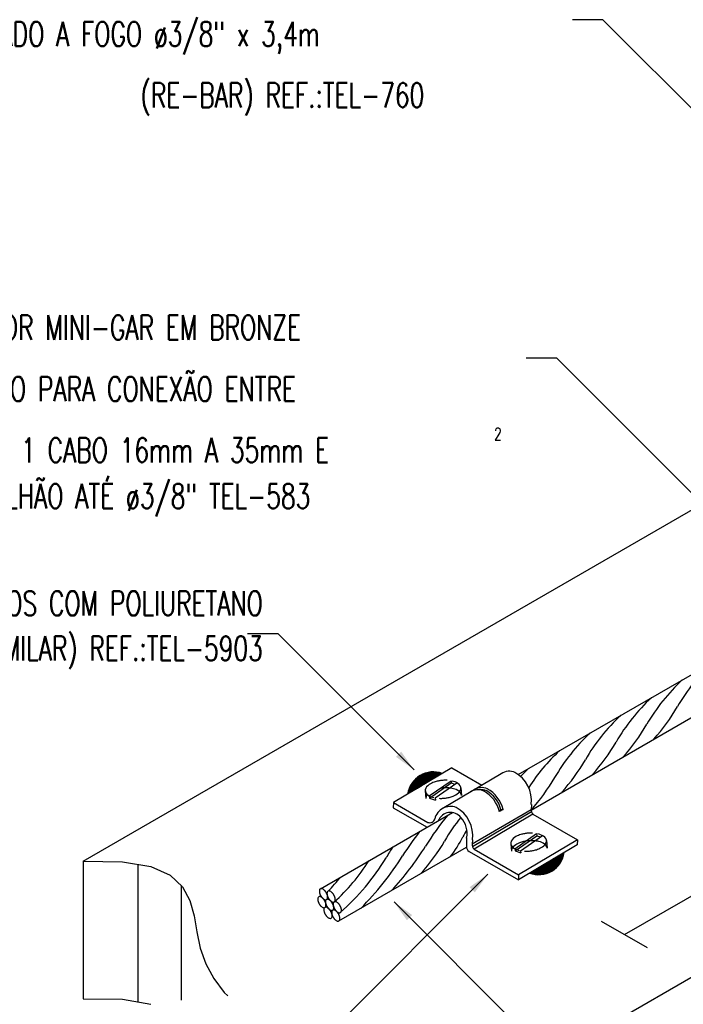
# Model space of a CAD drawing. Header units: millimetres. Extents: x 4477830 to 4478275, y -30323838 to -30323445.
# Tile 104 of 124: x 4478205.01 to 4478210.43, y -30323602.47 to -30323594.43. Entities that reach past the tile are written whole.
import ezdxf

# ---------------------------------------------------------------- set-up
doc = ezdxf.new("R2010")
doc.units = ezdxf.units.MM
doc.linetypes.add('NULL', pattern=[0])
for name, color, linetype, lineweight in [('C01', 1, 'Continuous', 30), ('C02', 2, 'Continuous', 30), ('C03', 3, 'Continuous', 30)]:
    doc.layers.add(name, color=color, linetype=linetype, lineweight=lineweight)
doc.styles.add('ROMANS', font='romans.shx', dxfattribs={"width": 0.7})

msp = doc.modelspace()

# ---------------------------------------------------------------- hatches: boundary and pattern name
at = {"layer": 'C02', "linetype": 'Continuous', "true_color": 0x000000}
for points in [[(4478208.1289, -30323600.4065), (4478208.0862, -30323600.4487), (4478208.2341, -30323600.5558), (4478208.1289, -30323600.4065), (4478208.1289, -30323600.4065)], [(4478208.6875, -30323601.5128), (4478208.7297, -30323601.5555), (4478208.8368, -30323601.4076), (4478208.6875, -30323601.5128), (4478208.6875, -30323601.5128)], [(4478208.1755, -30323601.7829), (4478208.2183, -30323601.7407), (4478208.0703, -30323601.6336), (4478208.1755, -30323601.7829), (4478208.1755, -30323601.7829)]]:
    msp.add_hatch(color=18, dxfattribs=at).paths.add_polyline_path(points)

# ---------------------------------------------------------------- linework, layer by layer
at = {"layer": 'C01'}
for p, q in [((4478209.1887, -30323600.8815), (4478208.7089, -30323601.1629)), ((4478209.1924, -30323600.8989), (4478208.7124, -30323601.1845)), ((4478208.931, -30323600.8966), (4478208.9424, -30323600.878)), ((4478208.9424, -30323600.878), (4478208.9602, -30323600.8793)), ((4478209.2049, -30323600.9168), (4478208.7251, -30323601.2025)), ((4478205.9789, -30323601.3274), (4478205.9789, -30323602.4492)), ((4478206.3335, -30323601.4996), (4478206.3335, -30323602.4366))]:
    msp.add_line(p, q, dxfattribs=at)
for centre, radius, start, end in [((4478211.7466, -30323600.8296), 1.5752, 132.961, 149.863), ((4478211.496, -30323600.9742), 1.5752, 132.961, 149.863), ((4478211.2454, -30323601.119), 1.5752, 132.961, 149.863), ((4478209.0537, -30323599.2743), 1.5346, 317.84, 330.127), ((4478210.9947, -30323601.2636), 1.5752, 132.961, 149.863), ((4478210.7441, -30323601.4084), 1.5752, 132.961, 149.863), ((4478208.8031, -30323599.419), 1.5346, 317.84, 330.127), ((4478208.5525, -30323599.5638), 1.5346, 317.84, 330.127), ((4478210.4935, -30323601.553), 1.5752, 132.961, 147.171), ((4478208.3019, -30323599.7085), 1.5346, 317.84, 330.127), ((4478210.2429, -30323601.6978), 1.5752, 132.961, 136.296), ((4478208.0513, -30323599.8532), 1.5346, 317.84, 330.127), ((4478208.7861, -30323600.8169), 0.0994, 66.0151, 98.9413), ((4478208.7024, -30323600.9416), 0.2484, 14.8503, 60.9572), ((4478210.3269, -30323602.4218), 2.3548, 140.607, 148.094), ((4478209.8456, -30323601.9272), 1.5752, 141.346, 149.863), ((4478210.5801, -30323602.8221), 2.8988, 142.543, 147.304), ((4478209.4333, -30323601.5095), 0.8982, 148.847, 153.076), ((4478207.1526, -30323600.372), 1.5346, 317.84, 330.127), ((4478207.8632, -30323600.7224), 0.8583, 320.859, 333.696), ((4478209.5472, -30323602.1866), 1.7921, 146.012, 149.342), ((4478206.3459, -30323599.9471), 2.3327, 316.888, 328.172), ((4478206.6138, -30323600.5351), 1.4641, 311.404, 328.596), ((4478206.4299, -30323600.3305), 1.8359, 310.883, 329.117), ((4478206.1537, -30323600.0247), 2.3376, 314.71, 328.21), ((4478205.6453, -30323599.7725), 2.5903, 316.771, 320.189)]:
    msp.add_arc(centre, radius, start, end, dxfattribs=at)
at = {"layer": 'C02', "color": 5}
for p, q in [((4478209.7765, -30323594.431), (4478209.5265, -30323594.431)), ((4478211.312, -30323595.9664), (4478209.7765, -30323594.431)), ((4478209.3994, -30323597.1952), (4478209.1494, -30323597.1952)), ((4478209.3994, -30323597.1952), (4478211.078, -30323598.8739)), ((4478205.5337, -30323601.3017), (4478211.369, -30323597.9327)), ((4478208.4285, -30323603.4418), (4478217.5314, -30323598.1861)), ((4478209.9528, -30323601.9004), (4478215.611, -30323598.6336)), ((4478209.0848, -30323600.5938), (4478211.7964, -30323599.0282)), ((4478207.1241, -30323599.4458), (4478206.8741, -30323599.4458)), ((4478208.2341, -30323600.5558), (4478207.1241, -30323599.4458)), ((4478209.1887, -30323600.8832), (4478211.6051, -30323599.488)), ((4478208.3586, -30323600.7679), (4478208.5358, -30323600.644)), ((4478208.3602, -30323600.7859), (4478208.5372, -30323600.662)), ((4478208.4061, -30323600.7842), (4478208.5831, -30323600.6603)), ((4478208.5358, -30323600.644), (4478208.5372, -30323600.662)), ((4478208.5372, -30323600.662), (4478208.5664, -30323600.672)), ((4478208.3253, -30323600.7268), (4478208.3307, -30323600.7888)), ((4478208.6164, -30323600.7014), (4478208.6219, -30323600.7635)), ((4478208.3586, -30323600.7679), (4478208.3602, -30323600.7859)), ((4478208.3602, -30323600.7859), (4478208.4077, -30323600.8022)), ((4478208.4061, -30323600.7842), (4478208.4077, -30323600.8022)), ((4478207.4692, -30323601.5266), (4478208.5475, -30323600.904)), ((4478208.9602, -30323600.8793), (4478208.931, -30323600.8966)), ((4478209.0568, -30323601.1992), (4478209.2339, -30323601.0753)), ((4478209.0583, -30323601.2172), (4478209.2355, -30323601.0933)), ((4478209.1042, -30323601.2155), (4478209.2814, -30323601.0916)), ((4478209.2339, -30323601.0753), (4478209.2355, -30323601.0933)), ((4478209.2355, -30323601.0933), (4478209.2646, -30323601.1033)), ((4478209.3147, -30323601.1327), (4478209.3201, -30323601.1948)), ((4478207.6205, -30323601.7886), (4478208.6615, -30323601.1876)), ((4478209.0234, -30323601.1581), (4478209.0288, -30323601.2202)), ((4478209.0568, -30323601.1992), (4478209.0583, -30323601.2172)), ((4478209.0583, -30323601.2172), (4478209.1058, -30323601.2335)), ((4478209.1042, -30323601.2155), (4478209.1058, -30323601.2335)), ((4478205.5337, -30323601.3017), (4478205.5337, -30323602.4235)), ((4478208.8368, -30323601.4076), (4478207.3014, -30323602.943)), ((4478208.0703, -30323601.6336), (4478210.2472, -30323603.8105)), ((4478210.1403, -30323602.0087), (4478209.7651, -30323601.7921))]:
    msp.add_line(p, q, dxfattribs=at)
at = {"layer": 'C02', "color": 116, "true_color": 0x136734}
for points in [[(4478208.5035, -30323600.6405), (4478208.4961, -30323600.6402), (4478208.4891, -30323600.6402), (4478208.4823, -30323600.6403), (4478208.4758, -30323600.6405), (4478208.4694, -30323600.6409), (4478208.4629, -30323600.6414), (4478208.4565, -30323600.6421), (4478208.4501, -30323600.6429), (4478208.4435, -30323600.6439), (4478208.4366, -30323600.645), (4478208.4297, -30323600.6465), (4478208.4222, -30323600.6482), (4478208.4144, -30323600.6502), (4478208.4062, -30323600.6526), (4478208.3973, -30323600.6556), (4478208.3879, -30323600.6592), (4478208.3779, -30323600.6637), (4478208.3674, -30323600.6692), (4478208.3566, -30323600.6761), (4478208.3461, -30323600.6844), (4478208.3367, -30323600.6944), (4478208.3293, -30323600.7059), (4478208.3256, -30323600.7184), (4478208.326, -30323600.7312), (4478208.3308, -30323600.7433), (4478208.3391, -30323600.7539), (4478208.3497, -30323600.7626), (4478208.3613, -30323600.7696), (4478208.3733, -30323600.7748), (4478208.3848, -30323600.7788), (4478208.3956, -30323600.7817)], [(4478208.4385, -30323600.7877), (4478208.4458, -30323600.7879), (4478208.4528, -30323600.788), (4478208.4596, -30323600.7879), (4478208.4662, -30323600.7877), (4478208.4725, -30323600.7873), (4478208.479, -30323600.7868), (4478208.4853, -30323600.7861), (4478208.4918, -30323600.7853), (4478208.4984, -30323600.7843), (4478208.5052, -30323600.7831), (4478208.5122, -30323600.7817), (4478208.5196, -30323600.78), (4478208.5275, -30323600.778), (4478208.5358, -30323600.7755), (4478208.5445, -30323600.7725), (4478208.5539, -30323600.7689), (4478208.564, -30323600.7644), (4478208.5745, -30323600.7589), (4478208.5853, -30323600.7521), (4478208.5958, -30323600.7437), (4478208.6052, -30323600.7337), (4478208.6125, -30323600.7223), (4478208.6163, -30323600.7097), (4478208.6158, -30323600.6969), (4478208.6111, -30323600.6849), (4478208.6028, -30323600.6743), (4478208.5922, -30323600.6655), (4478208.5806, -30323600.6586), (4478208.5687, -30323600.6533), (4478208.5571, -30323600.6494), (4478208.5463, -30323600.6464)], [(4478208.6219, -30323600.7635), (4478208.6186, -30323600.751), (4478208.6113, -30323600.7398), (4478208.6014, -30323600.7304), (4478208.59, -30323600.7228), (4478208.578, -30323600.717), (4478208.5663, -30323600.7126), (4478208.5552, -30323600.7093), (4478208.5448, -30323600.707), (4478208.535, -30323600.7052), (4478208.5261, -30323600.704), (4478208.5177, -30323600.7032), (4478208.5099, -30323600.7026), (4478208.5024, -30323600.7023), (4478208.4954, -30323600.7022), (4478208.4885, -30323600.7023), (4478208.4819, -30323600.7025), (4478208.4755, -30323600.7029), (4478208.469, -30323600.7034), (4478208.4626, -30323600.704), (4478208.456, -30323600.7048)], [(4478208.3417, -30323600.7568), (4478208.333, -30323600.7721), (4478208.3307, -30323600.7888)], [(4478209.2017, -30323601.0718), (4478209.1942, -30323601.0716), (4478209.1872, -30323601.0715), (4478209.1804, -30323601.0716), (4478209.1739, -30323601.0718), (4478209.1675, -30323601.0722), (4478209.161, -30323601.0727), (4478209.1547, -30323601.0734), (4478209.1482, -30323601.0742), (4478209.1416, -30323601.0752), (4478209.1348, -30323601.0764), (4478209.1278, -30323601.0778), (4478209.1204, -30323601.0795), (4478209.1125, -30323601.0815), (4478209.1044, -30323601.084), (4478209.0955, -30323601.0869), (4478209.0861, -30323601.0906), (4478209.076, -30323601.0951), (4478209.0655, -30323601.1006), (4478209.0547, -30323601.1074), (4478209.0442, -30323601.1158), (4478209.0348, -30323601.1258), (4478209.0275, -30323601.1372), (4478209.0237, -30323601.1498), (4478209.0242, -30323601.1626), (4478209.0289, -30323601.1746), (4478209.0372, -30323601.1852), (4478209.0478, -30323601.194), (4478209.0594, -30323601.2009), (4478209.0714, -30323601.2062), (4478209.0829, -30323601.2101), (4478209.0937, -30323601.2131)], [(4478209.3201, -30323601.1948), (4478209.3168, -30323601.1825), (4478209.3097, -30323601.1713), (4478209.2998, -30323601.1619), (4478209.2884, -30323601.1544), (4478209.2766, -30323601.1486), (4478209.265, -30323601.1441), (4478209.2539, -30323601.1409), (4478209.2435, -30323601.1384), (4478209.2339, -30323601.1367), (4478209.225, -30323601.1354), (4478209.2165, -30323601.1345), (4478209.2087, -30323601.134), (4478209.2013, -30323601.1337), (4478209.1943, -30323601.1336), (4478209.1875, -30323601.1336), (4478209.1809, -30323601.1338), (4478209.1744, -30323601.1342), (4478209.1681, -30323601.1346), (4478209.1617, -30323601.1353), (4478209.1553, -30323601.136), (4478209.1488, -30323601.137), (4478209.1421, -30323601.1381), (4478209.1351, -30323601.1394), (4478209.1279, -30323601.141), (4478209.1204, -30323601.1429), (4478209.1122, -30323601.1452), (4478209.1036, -30323601.148), (4478209.0945, -30323601.1514), (4478209.0846, -30323601.1556), (4478209.0743, -30323601.1607), (4478209.0636, -30323601.1671), (4478209.053, -30323601.1749), (4478209.0431, -30323601.1843), (4478209.035, -30323601.1952), (4478209.0299, -30323601.2074), (4478209.0288, -30323601.2202)], [(4478209.1366, -30323601.219), (4478209.1439, -30323601.2193), (4478209.1509, -30323601.2193), (4478209.1577, -30323601.2192), (4478209.1643, -30323601.219), (4478209.1706, -30323601.2186), (4478209.1771, -30323601.2181), (4478209.1835, -30323601.2174), (4478209.1899, -30323601.2166), (4478209.1965, -30323601.2156), (4478209.2034, -30323601.2144), (4478209.2103, -30323601.213), (4478209.2178, -30323601.2113), (4478209.2256, -30323601.2093), (4478209.2339, -30323601.2069), (4478209.2427, -30323601.2039), (4478209.2521, -30323601.2003), (4478209.2621, -30323601.1958), (4478209.2726, -30323601.1902), (4478209.2834, -30323601.1834), (4478209.2939, -30323601.175), (4478209.3033, -30323601.1651), (4478209.3107, -30323601.1536), (4478209.3144, -30323601.141), (4478209.314, -30323601.1283), (4478209.3092, -30323601.1162), (4478209.3009, -30323601.1056), (4478209.2903, -30323601.0969), (4478209.2787, -30323601.09), (4478209.2668, -30323601.0847), (4478209.2552, -30323601.0807), (4478209.2444, -30323601.0778)], [(4478205.5337, -30323601.3017), (4478205.8527, -30323601.3057), (4478206.0837, -30323601.3455), (4478206.2423, -30323601.4153), (4478206.3439, -30323601.5092), (4478206.4038, -30323601.6215), (4478206.4376, -30323601.7463), (4478206.4607, -30323601.8777), (4478206.4884, -30323602.0099), (4478206.5337, -30323602.1378), (4478206.5991, -30323602.2592), (4478206.6847, -30323602.3727), (4478206.713, -30323602.4005)], [(4478207.5198, -30323601.6143), (4478207.5232, -30323601.6114), (4478207.5257, -30323601.6076), (4478207.5273, -30323601.6032), (4478207.5281, -30323601.5986), (4478207.5282, -30323601.5941), (4478207.5279, -30323601.5897), (4478207.5275, -30323601.5858), (4478207.5267, -30323601.5822), (4478207.5259, -30323601.5788), (4478207.525, -30323601.5758), (4478207.524, -30323601.573), (4478207.5231, -30323601.5704), (4478207.5221, -30323601.568), (4478207.5211, -30323601.5658), (4478207.52, -30323601.5636), (4478207.519, -30323601.5615), (4478207.5179, -30323601.5595), (4478207.5168, -30323601.5576), (4478207.5156, -30323601.5556), (4478207.5145, -30323601.5537), (4478207.5132, -30323601.5517), (4478207.5118, -30323601.5498), (4478207.5104, -30323601.5478), (4478207.5088, -30323601.5457), (4478207.5071, -30323601.5436), (4478207.5051, -30323601.5413), (4478207.5029, -30323601.5391), (4478207.5005, -30323601.5367), (4478207.4977, -30323601.5342), (4478207.4945, -30323601.5318), (4478207.491, -30323601.5294), (4478207.4869, -30323601.5273), (4478207.4825, -30323601.5257), (4478207.4779, -30323601.5248), (4478207.4734, -30323601.5251), (4478207.4692, -30323601.5266), (4478207.4658, -30323601.5294), (4478207.4632, -30323601.5332), (4478207.4617, -30323601.5377), (4478207.4609, -30323601.5423), (4478207.4608, -30323601.5468), (4478207.4611, -30323601.5511), (4478207.4615, -30323601.5551), (4478207.4623, -30323601.5587), (4478207.4631, -30323601.562), (4478207.464, -30323601.5651), (4478207.465, -30323601.5678), (4478207.4659, -30323601.5704), (4478207.4669, -30323601.5728), (4478207.4679, -30323601.5751), (4478207.469, -30323601.5773), (4478207.47, -30323601.5793), (4478207.4711, -30323601.5814), (4478207.4722, -30323601.5833), (4478207.4734, -30323601.5853), (4478207.4745, -30323601.5872), (4478207.4758, -30323601.5891), (4478207.4772, -30323601.5911), (4478207.4786, -30323601.5931), (4478207.4802, -30323601.5952), (4478207.4819, -30323601.5973), (4478207.4839, -30323601.5995), (4478207.4861, -30323601.6018), (4478207.4885, -30323601.6042), (4478207.4913, -30323601.6066), (4478207.4945, -30323601.6091), (4478207.498, -30323601.6114), (4478207.5021, -30323601.6136), (4478207.5065, -30323601.6152), (4478207.5111, -30323601.6161), (4478207.5156, -30323601.6158), (4478207.5198, -30323601.6143)], [(4478207.582, -30323601.6332), (4478207.5854, -30323601.6304), (4478207.588, -30323601.6266), (4478207.5896, -30323601.6222), (4478207.5903, -30323601.6176), (4478207.5904, -30323601.613), (4478207.5902, -30323601.6087), (4478207.5897, -30323601.6048), (4478207.589, -30323601.6011), (4478207.5881, -30323601.5978), (4478207.5873, -30323601.5948), (4478207.5863, -30323601.592), (4478207.5853, -30323601.5894), (4478207.5843, -30323601.587), (4478207.5834, -30323601.5847), (4478207.5823, -30323601.5826), (4478207.5813, -30323601.5805), (4478207.5802, -30323601.5785), (4478207.5791, -30323601.5765), (4478207.5779, -30323601.5746), (4478207.5768, -30323601.5727), (4478207.5754, -30323601.5707), (4478207.5741, -30323601.5688), (4478207.5726, -30323601.5667), (4478207.571, -30323601.5647), (4478207.5693, -30323601.5626), (4478207.5674, -30323601.5603), (4478207.5652, -30323601.558), (4478207.5627, -30323601.5557), (4478207.5599, -30323601.5532), (4478207.5568, -30323601.5508), (4478207.5532, -30323601.5484), (4478207.5492, -30323601.5463), (4478207.5448, -30323601.5446), (4478207.5402, -30323601.5438), (4478207.5356, -30323601.5441), (4478207.5315, -30323601.5456), (4478207.5281, -30323601.5484), (4478207.5255, -30323601.5522), (4478207.5239, -30323601.5566), (4478207.5232, -30323601.5612), (4478207.5231, -30323601.5658), (4478207.5233, -30323601.5701), (4478207.5238, -30323601.5741), (4478207.5245, -30323601.5777), (4478207.5254, -30323601.581), (4478207.5262, -30323601.584), (4478207.5272, -30323601.5868), (4478207.5282, -30323601.5894), (4478207.5292, -30323601.5918), (4478207.5301, -30323601.5941), (4478207.5312, -30323601.5962), (4478207.5322, -30323601.5983), (4478207.5333, -30323601.6003), (4478207.5344, -30323601.6023), (4478207.5356, -30323601.6042), (4478207.5367, -30323601.6062), (4478207.5381, -30323601.6081), (4478207.5394, -30323601.6101), (4478207.5409, -30323601.6121), (4478207.5425, -30323601.6141), (4478207.5442, -30323601.6163), (4478207.5461, -30323601.6185), (4478207.5483, -30323601.6208), (4478207.5508, -30323601.6232), (4478207.5536, -30323601.6256), (4478207.5568, -30323601.628), (4478207.5603, -30323601.6304), (4478207.5643, -30323601.6326), (4478207.5687, -30323601.6342), (4478207.5734, -30323601.635), (4478207.5779, -30323601.6348), (4478207.582, -30323601.6332)], [(4478207.5063, -30323601.6793), (4478207.5098, -30323601.6764), (4478207.5123, -30323601.6727), (4478207.5139, -30323601.6682), (4478207.5146, -30323601.6636), (4478207.5148, -30323601.6591), (4478207.5145, -30323601.6548), (4478207.514, -30323601.6508), (4478207.5133, -30323601.6472), (4478207.5124, -30323601.6439), (4478207.5116, -30323601.6408), (4478207.5106, -30323601.6381), (4478207.5096, -30323601.6355), (4478207.5087, -30323601.6331), (4478207.5077, -30323601.6308), (4478207.5066, -30323601.6286), (4478207.5056, -30323601.6266), (4478207.5045, -30323601.6245), (4478207.5034, -30323601.6226), (4478207.5022, -30323601.6206), (4478207.5011, -30323601.6187), (4478207.4997, -30323601.6168), (4478207.4984, -30323601.6148), (4478207.4969, -30323601.6128), (4478207.4954, -30323601.6107), (4478207.4936, -30323601.6086), (4478207.4917, -30323601.6064), (4478207.4895, -30323601.6041), (4478207.4871, -30323601.6017), (4478207.4842, -30323601.5993), (4478207.4811, -30323601.5968), (4478207.4775, -30323601.5944), (4478207.4735, -30323601.5923), (4478207.4691, -30323601.5907), (4478207.4645, -30323601.5898), (4478207.46, -30323601.5901), (4478207.4558, -30323601.5916), (4478207.4524, -30323601.5945), (4478207.4498, -30323601.5983), (4478207.4482, -30323601.6027), (4478207.4475, -30323601.6073), (4478207.4474, -30323601.6118), (4478207.4476, -30323601.6161), (4478207.4481, -30323601.6201), (4478207.4488, -30323601.6237), (4478207.4497, -30323601.6271), (4478207.4506, -30323601.6301), (4478207.4515, -30323601.6329), (4478207.4525, -30323601.6355), (4478207.4535, -30323601.6379), (4478207.4545, -30323601.6401), (4478207.4556, -30323601.6423), (4478207.4565, -30323601.6444), (4478207.4576, -30323601.6464), (4478207.4587, -30323601.6483), (4478207.46, -30323601.6503), (4478207.4611, -30323601.6522), (4478207.4624, -30323601.6542), (4478207.4637, -30323601.6561), (4478207.4652, -30323601.6581), (4478207.4668, -30323601.6602), (4478207.4685, -30323601.6623), (4478207.4705, -30323601.6645), (4478207.4726, -30323601.6668), (4478207.4751, -30323601.6692), (4478207.4779, -30323601.6717), (4478207.4811, -30323601.6741), (4478207.4846, -30323601.6765), (4478207.4886, -30323601.6786), (4478207.493, -30323601.6802), (4478207.4977, -30323601.6811), (4478207.5022, -30323601.6808), (4478207.5063, -30323601.6793)], [(4478207.5698, -30323601.701), (4478207.5732, -30323601.6982), (4478207.5758, -30323601.6944), (4478207.5774, -30323601.69), (4478207.5781, -30323601.6854), (4478207.5782, -30323601.6808), (4478207.578, -30323601.6765), (4478207.5775, -30323601.6725), (4478207.5768, -30323601.6689), (4478207.5759, -30323601.6656), (4478207.5751, -30323601.6626), (4478207.5741, -30323601.6598), (4478207.5731, -30323601.6572), (4478207.5721, -30323601.6548), (4478207.5712, -30323601.6525), (4478207.5701, -30323601.6504), (4478207.5691, -30323601.6483), (4478207.568, -30323601.6463), (4478207.5669, -30323601.6443), (4478207.5657, -30323601.6424), (4478207.5646, -30323601.6404), (4478207.5632, -30323601.6385), (4478207.5619, -30323601.6365), (4478207.5604, -30323601.6345), (4478207.5588, -30323601.6325), (4478207.5571, -30323601.6303), (4478207.5552, -30323601.6281), (4478207.553, -30323601.6258), (4478207.5505, -30323601.6234), (4478207.5477, -30323601.621), (4478207.5445, -30323601.6185), (4478207.541, -30323601.6162), (4478207.537, -30323601.614), (4478207.5326, -30323601.6124), (4478207.5279, -30323601.6116), (4478207.5234, -30323601.6118), (4478207.5193, -30323601.6134), (4478207.5159, -30323601.6162), (4478207.5133, -30323601.62), (4478207.5117, -30323601.6244), (4478207.511, -30323601.629), (4478207.5109, -30323601.6336), (4478207.5111, -30323601.6379), (4478207.5116, -30323601.6418), (4478207.5123, -30323601.6455), (4478207.5132, -30323601.6488), (4478207.514, -30323601.6518), (4478207.515, -30323601.6546), (4478207.516, -30323601.6572), (4478207.517, -30323601.6596), (4478207.5179, -30323601.6619), (4478207.519, -30323601.664), (4478207.52, -30323601.6661), (4478207.5211, -30323601.6681), (4478207.5222, -30323601.6701), (4478207.5234, -30323601.672), (4478207.5245, -30323601.6739), (4478207.5259, -30323601.6759), (4478207.5272, -30323601.6779), (4478207.5287, -30323601.6799), (4478207.5303, -30323601.6819), (4478207.532, -30323601.684), (4478207.5339, -30323601.6863), (4478207.5361, -30323601.6886), (4478207.5386, -30323601.6909), (4478207.5414, -30323601.6934), (4478207.5445, -30323601.6958), (4478207.5481, -30323601.6982), (4478207.5521, -30323601.7003), (4478207.5565, -30323601.702), (4478207.5611, -30323601.7028), (4478207.5657, -30323601.7025), (4478207.5698, -30323601.701)], [(4478207.5564, -30323601.766), (4478207.5598, -30323601.7632), (4478207.5624, -30323601.7594), (4478207.564, -30323601.755), (4478207.5647, -30323601.7504), (4478207.5648, -30323601.7458), (4478207.5646, -30323601.7415), (4478207.5641, -30323601.7376), (4478207.5633, -30323601.7339), (4478207.5625, -30323601.7306), (4478207.5616, -30323601.7276), (4478207.5607, -30323601.7248), (4478207.5597, -30323601.7222), (4478207.5587, -30323601.7198), (4478207.5577, -30323601.7176), (4478207.5566, -30323601.7154), (4478207.5557, -30323601.7133), (4478207.5546, -30323601.7113), (4478207.5535, -30323601.7093), (4478207.5522, -30323601.7074), (4478207.5511, -30323601.7055), (4478207.5498, -30323601.7035), (4478207.5485, -30323601.7016), (4478207.547, -30323601.6996), (4478207.5454, -30323601.6975), (4478207.5437, -30323601.6954), (4478207.5417, -30323601.6931), (4478207.5395, -30323601.6909), (4478207.5371, -30323601.6885), (4478207.5343, -30323601.686), (4478207.5311, -30323601.6836), (4478207.5276, -30323601.6812), (4478207.5236, -30323601.6791), (4478207.5192, -30323601.6775), (4478207.5145, -30323601.6766), (4478207.51, -30323601.6769), (4478207.5059, -30323601.6784), (4478207.5024, -30323601.6812), (4478207.4999, -30323601.685), (4478207.4983, -30323601.6895), (4478207.4976, -30323601.6941), (4478207.4974, -30323601.6986), (4478207.4977, -30323601.7029), (4478207.4982, -30323601.7069), (4478207.4989, -30323601.7105), (4478207.4997, -30323601.7138), (4478207.5006, -30323601.7169), (4478207.5016, -30323601.7196), (4478207.5026, -30323601.7222), (4478207.5035, -30323601.7246), (4478207.5045, -30323601.7269), (4478207.5056, -30323601.7291), (4478207.5066, -30323601.7311), (4478207.5077, -30323601.7332), (4478207.5088, -30323601.7351), (4478207.51, -30323601.7371), (4478207.5111, -30323601.739), (4478207.5124, -30323601.7409), (4478207.5138, -30323601.7429), (4478207.5153, -30323601.7449), (4478207.5168, -30323601.7469), (4478207.5185, -30323601.7491), (4478207.5205, -30323601.7513), (4478207.5227, -30323601.7536), (4478207.5251, -30323601.756), (4478207.5279, -30323601.7584), (4478207.5311, -30323601.7609), (4478207.5347, -30323601.7632), (4478207.5387, -30323601.7654), (4478207.5431, -30323601.767), (4478207.5477, -30323601.7678), (4478207.5522, -30323601.7676), (4478207.5564, -30323601.766)], [(4478207.6204, -30323601.7887), (4478207.6238, -30323601.7858), (4478207.6263, -30323601.782), (4478207.6279, -30323601.7776), (4478207.6287, -30323601.773), (4478207.6288, -30323601.7685), (4478207.6285, -30323601.7642), (4478207.628, -30323601.7602), (4478207.6273, -30323601.7566), (4478207.6265, -30323601.7532), (4478207.6256, -30323601.7502), (4478207.6246, -30323601.7474), (4478207.6236, -30323601.7448), (4478207.6227, -30323601.7424), (4478207.6217, -30323601.7402), (4478207.6206, -30323601.738), (4478207.6196, -30323601.7359), (4478207.6185, -30323601.7339), (4478207.6174, -30323601.732), (4478207.6162, -30323601.73), (4478207.6151, -30323601.7281), (4478207.6138, -30323601.7261), (4478207.6124, -30323601.7242), (4478207.611, -30323601.7222), (4478207.6094, -30323601.7201), (4478207.6077, -30323601.718), (4478207.6057, -30323601.7158), (4478207.6035, -30323601.7135), (4478207.6011, -30323601.7111), (4478207.5983, -30323601.7086), (4478207.5951, -30323601.7062), (4478207.5915, -30323601.7038), (4478207.5875, -30323601.7017), (4478207.5831, -30323601.7001), (4478207.5785, -30323601.6992), (4478207.574, -30323601.6995), (4478207.5698, -30323601.701), (4478207.5664, -30323601.7039), (4478207.5638, -30323601.7076), (4478207.5622, -30323601.7121), (4478207.5615, -30323601.7167), (4478207.5614, -30323601.7212), (4478207.5616, -30323601.7255), (4478207.5621, -30323601.7295), (4478207.5629, -30323601.7331), (4478207.5637, -30323601.7364), (4478207.5646, -30323601.7395), (4478207.5655, -30323601.7422), (4478207.5665, -30323601.7448), (4478207.5675, -30323601.7473), (4478207.5685, -30323601.7495), (4478207.5696, -30323601.7517), (4478207.5705, -30323601.7538), (4478207.5716, -30323601.7558), (4478207.5727, -30323601.7577), (4478207.574, -30323601.7597), (4478207.5751, -30323601.7616), (4478207.5764, -30323601.7635), (4478207.5778, -30323601.7655), (4478207.5792, -30323601.7675), (4478207.5808, -30323601.7696), (4478207.5825, -30323601.7717), (4478207.5845, -30323601.7739), (4478207.5867, -30323601.7762), (4478207.5891, -30323601.7786), (4478207.5919, -30323601.781), (4478207.5951, -30323601.7835), (4478207.5986, -30323601.7859), (4478207.6027, -30323601.788), (4478207.607, -30323601.7896), (4478207.6117, -30323601.7905), (4478207.6162, -30323601.7902), (4478207.6204, -30323601.7887)], [(4478207.6327, -30323601.7209), (4478207.6361, -30323601.718), (4478207.6387, -30323601.7142), (4478207.6403, -30323601.7098), (4478207.641, -30323601.7052), (4478207.6411, -30323601.7007), (4478207.6409, -30323601.6963), (4478207.6404, -30323601.6924), (4478207.6396, -30323601.6887), (4478207.6388, -30323601.6854), (4478207.6379, -30323601.6824), (4478207.637, -30323601.6796), (4478207.636, -30323601.677), (4478207.635, -30323601.6746), (4478207.634, -30323601.6724), (4478207.6329, -30323601.6702), (4478207.632, -30323601.6681), (4478207.6309, -30323601.6661), (4478207.6298, -30323601.6642), (4478207.6285, -30323601.6622), (4478207.6274, -30323601.6603), (4478207.6261, -30323601.6583), (4478207.6247, -30323601.6564), (4478207.6233, -30323601.6544), (4478207.6217, -30323601.6523), (4478207.62, -30323601.6502), (4478207.618, -30323601.6479), (4478207.6158, -30323601.6457), (4478207.6134, -30323601.6433), (4478207.6106, -30323601.6408), (4478207.6074, -30323601.6384), (4478207.6039, -30323601.636), (4478207.5998, -30323601.6339), (4478207.5955, -30323601.6323), (4478207.5908, -30323601.6314), (4478207.5863, -30323601.6317), (4478207.5821, -30323601.6332), (4478207.5787, -30323601.636), (4478207.5762, -30323601.6398), (4478207.5746, -30323601.6443), (4478207.5738, -30323601.6489), (4478207.5737, -30323601.6534), (4478207.574, -30323601.6577), (4478207.5745, -30323601.6617), (4478207.5752, -30323601.6653), (4478207.576, -30323601.6686), (4478207.5769, -30323601.6717), (4478207.5779, -30323601.6744), (4478207.5788, -30323601.677), (4478207.5798, -30323601.6794), (4478207.5808, -30323601.6817), (4478207.5819, -30323601.6839), (4478207.5829, -30323601.6859), (4478207.584, -30323601.688), (4478207.5851, -30323601.6899), (4478207.5863, -30323601.6919), (4478207.5874, -30323601.6938), (4478207.5887, -30323601.6957), (4478207.5901, -30323601.6977), (4478207.5915, -30323601.6997), (4478207.5931, -30323601.7017), (4478207.5948, -30323601.7039), (4478207.5968, -30323601.7061), (4478207.599, -30323601.7084), (4478207.6014, -30323601.7108), (4478207.6042, -30323601.7132), (4478207.6074, -30323601.7157), (4478207.611, -30323601.718), (4478207.615, -30323601.7202), (4478207.6194, -30323601.7218), (4478207.624, -30323601.7227), (4478207.6285, -30323601.7224), (4478207.6327, -30323601.7209)], [(4478205.5337, -30323602.4235), (4478205.8527, -30323602.4275), (4478206.0837, -30323602.4673)]]:
    msp.add_lwpolyline(points, dxfattribs=at)
at = {"layer": 'C02', "color": 5}
for centre, radius, start, end in [((4478208.3922, -30323600.7859), 0.2144, 70.3855, 171.088), ((4478208.3922, -30323600.7859), 0.214, 70.4995, 171.088), ((4478208.3922, -30323600.7859), 0.2135, 70.5951, 170.879), ((4478208.3922, -30323600.7859), 0.2131, 70.6912, 170.783), ((4478208.3922, -30323600.7859), 0.2127, 70.7878, 170.686), ((4478208.3922, -30323600.7859), 0.2122, 70.885, 170.589), ((4478208.3922, -30323600.7859), 0.2118, 70.9827, 170.491), ((4478208.3922, -30323600.7859), 0.2114, 71.0809, 170.393), ((4478208.3922, -30323600.7859), 0.211, 71.1797, 170.294), ((4478208.3922, -30323600.7859), 0.2105, 71.279, 170.195), ((4478208.3922, -30323600.7859), 0.2101, 71.3789, 170.095), ((4478208.3922, -30323600.7859), 0.2097, 71.4793, 169.994), ((4478208.3922, -30323600.7859), 0.2092, 71.5803, 169.893), ((4478208.3922, -30323600.7859), 0.2088, 71.6818, 169.792), ((4478208.3922, -30323600.7859), 0.2084, 71.784, 169.69), ((4478208.3922, -30323600.7859), 0.208, 71.8867, 169.587), ((4478208.3922, -30323600.7859), 0.2075, 71.99, 169.484), ((4478208.3922, -30323600.7859), 0.2071, 72.0939, 169.38), ((4478208.3922, -30323600.7859), 0.2067, 72.1984, 169.275), ((4478208.3922, -30323600.7859), 0.2063, 72.3035, 169.17), ((4478208.3922, -30323600.7859), 0.2058, 72.4092, 169.065), ((4478208.3922, -30323600.7859), 0.2054, 72.5155, 168.958), ((4478208.3922, -30323600.7859), 0.205, 72.6224, 168.851), ((4478208.3922, -30323600.7859), 0.2045, 72.73, 168.744), ((4478208.3922, -30323600.7859), 0.2041, 72.8382, 168.636), ((4478208.3922, -30323600.7859), 0.2037, 72.947, 168.527), ((4478208.3922, -30323600.7859), 0.2033, 73.0565, 168.417), ((4478208.3922, -30323600.7859), 0.2028, 73.1666, 168.307), ((4478208.3922, -30323600.7859), 0.2024, 73.2774, 168.196), ((4478208.3922, -30323600.7859), 0.202, 73.3889, 168.085), ((4478208.3922, -30323600.7859), 0.2015, 73.5011, 167.973), ((4478208.3922, -30323600.7859), 0.2011, 73.6139, 167.86), ((4478208.3922, -30323600.7859), 0.2007, 73.7274, 167.746), ((4478208.3922, -30323600.7859), 0.2003, 73.8416, 167.632), ((4478208.3922, -30323600.7859), 0.1998, 73.9565, 167.517), ((4478208.3922, -30323600.7859), 0.1994, 74.0721, 167.402), ((4478208.3922, -30323600.7859), 0.199, 74.1885, 167.285), ((4478208.3922, -30323600.7859), 0.1986, 74.3056, 167.168), ((4478208.3922, -30323600.7859), 0.1981, 74.4234, 167.05), ((4478208.3922, -30323600.7859), 0.1977, 74.5419, 166.932), ((4478208.3922, -30323600.7859), 0.1973, 74.6612, 166.813), ((4478208.3922, -30323600.7859), 0.1968, 74.7813, 166.693), ((4478208.3922, -30323600.7859), 0.1964, 74.9021, 166.572), ((4478208.3922, -30323600.7859), 0.196, 75.0237, 166.45), ((4478208.3922, -30323600.7859), 0.1956, 75.1461, 166.328), ((4478208.3922, -30323600.7859), 0.1951, 75.2693, 166.204), ((4478208.3922, -30323600.7859), 0.1947, 75.3933, 166.08), ((4478208.3922, -30323600.7859), 0.1943, 75.5181, 165.956), ((4478208.3922, -30323600.7859), 0.1938, 75.6437, 165.83), ((4478208.3922, -30323600.7859), 0.1934, 75.7702, 165.704), ((4478208.3922, -30323600.7859), 0.193, 75.8975, 165.576), ((4478208.3922, -30323600.7859), 0.1926, 76.0257, 165.448), ((4478208.3922, -30323600.7859), 0.1921, 76.1547, 165.319), ((4478208.3922, -30323600.7859), 0.1917, 76.2846, 165.189), ((4478208.3922, -30323600.7859), 0.1913, 76.4154, 165.058), ((4478208.3922, -30323600.7859), 0.1909, 76.547, 164.927), ((4478208.3922, -30323600.7859), 0.1904, 76.6796, 164.794), ((4478208.3922, -30323600.7859), 0.19, 76.8131, 164.661), ((4478208.3922, -30323600.7859), 0.1896, 76.9475, 164.526), ((4478208.3922, -30323600.7859), 0.1891, 77.0829, 164.391), ((4478208.3922, -30323600.7859), 0.1887, 77.2192, 164.255), ((4478208.3922, -30323600.7859), 0.1883, 77.3565, 164.117), ((4478208.3922, -30323600.7859), 0.1879, 77.4947, 163.979), ((4478208.3922, -30323600.7859), 0.1874, 77.634, 163.84), ((4478208.3922, -30323600.7859), 0.187, 77.7742, 163.7), ((4478208.3922, -30323600.7859), 0.1866, 77.9155, 163.558), ((4478208.3922, -30323600.7859), 0.1866, 77.9155, 163.558), ((4478208.3922, -30323600.7859), 0.1861, 78.0578, 163.416), ((4478208.3922, -30323600.7859), 0.1857, 78.2011, 163.273), ((4478208.3922, -30323600.7859), 0.1853, 78.3455, 163.128), ((4478208.3922, -30323600.7859), 0.1849, 78.491, 162.983), ((4478208.3922, -30323600.7859), 0.1844, 78.6375, 162.836), ((4478208.3922, -30323600.7859), 0.184, 78.7852, 162.689), ((4478208.3922, -30323600.7859), 0.1836, 78.9339, 162.54), ((4478208.3922, -30323600.7859), 0.1832, 79.0838, 162.39), ((4478208.3922, -30323600.7859), 0.1827, 79.2349, 162.239), ((4478208.3922, -30323600.7859), 0.1823, 79.3871, 162.087), ((4478208.3922, -30323600.7859), 0.1819, 79.5405, 161.933), ((4478208.3922, -30323600.7859), 0.1814, 79.6951, 161.779), ((4478208.3922, -30323600.7859), 0.181, 79.8509, 161.623), ((4478208.3922, -30323600.7859), 0.1806, 80.0079, 161.466), ((4478208.3922, -30323600.7859), 0.1802, 80.1662, 161.308), ((4478208.3922, -30323600.7859), 0.1797, 80.3257, 161.148), ((4478208.3922, -30323600.7859), 0.1793, 80.4866, 160.987), ((4478208.3922, -30323600.7859), 0.1789, 80.6487, 160.825), ((4478208.3922, -30323600.7859), 0.1784, 80.8122, 160.662), ((4478208.3922, -30323600.7859), 0.178, 80.977, 160.497), ((4478208.3922, -30323600.7859), 0.1776, 81.1432, 160.331), ((4478208.3922, -30323600.7859), 0.1772, 81.3108, 160.163), ((4478208.3922, -30323600.7859), 0.1767, 81.4798, 159.994), ((4478208.3922, -30323600.7859), 0.1763, 81.6502, 159.824), ((4478208.3922, -30323600.7859), 0.1759, 81.8221, 159.652), ((4478208.3922, -30323600.7859), 0.1755, 81.9955, 159.478), ((4478208.3922, -30323600.7859), 0.175, 82.1704, 159.303), ((4478208.3922, -30323600.7859), 0.1746, 82.3468, 159.127), ((4478208.3922, -30323600.7859), 0.1742, 82.5248, 158.949), ((4478208.3922, -30323600.7859), 0.1737, 82.7044, 158.769), ((4478208.3922, -30323600.7859), 0.1733, 82.8856, 158.588), ((4478208.3922, -30323600.7859), 0.1729, 83.0684, 158.405), ((4478208.3922, -30323600.7859), 0.1725, 83.2529, 158.221), ((4478208.3922, -30323600.7859), 0.172, 83.4391, 158.035), ((4478208.3922, -30323600.7859), 0.1716, 83.6271, 157.847), ((4478208.3922, -30323600.7859), 0.1712, 83.8168, 157.657), ((4478208.3922, -30323600.7859), 0.1707, 84.0083, 157.466), ((4478208.3922, -30323600.7859), 0.1703, 84.2016, 157.272), ((4478208.3922, -30323600.7859), 0.1699, 84.3968, 157.077), ((4478208.3922, -30323600.7859), 0.1695, 84.5939, 156.88), ((4478208.3922, -30323600.7859), 0.169, 84.7929, 156.681), ((4478208.3922, -30323600.7859), 0.1686, 84.9939, 156.48), ((4478208.3922, -30323600.7859), 0.1682, 85.1969, 156.277), ((4478208.3922, -30323600.7859), 0.1678, 85.402, 156.072), ((4478208.3922, -30323600.7859), 0.1673, 85.6092, 155.865), ((4478208.3922, -30323600.7859), 0.1669, 85.8185, 155.655), ((4478208.3922, -30323600.7859), 0.1665, 86.03, 155.444), ((4478208.3922, -30323600.7859), 0.166, 86.2437, 155.23), ((4478208.3922, -30323600.7859), 0.1656, 86.4597, 155.014), ((4478208.3922, -30323600.7859), 0.1652, 86.6781, 154.796), ((4478208.3922, -30323600.7859), 0.1648, 86.8988, 154.575), ((4478208.3922, -30323600.7859), 0.1643, 87.122, 154.352), ((4478208.3922, -30323600.7859), 0.1639, 87.3476, 154.126), ((4478208.3922, -30323600.7859), 0.1635, 87.5758, 153.898), ((4478208.3922, -30323600.7859), 0.163, 87.8066, 153.667), ((4478208.3922, -30323600.7859), 0.1626, 88.0401, 153.434), ((4478208.3922, -30323600.7859), 0.1622, 88.2763, 153.197), ((4478208.3922, -30323600.7859), 0.1618, 88.5153, 152.958), ((4478208.3922, -30323600.7859), 0.1613, 88.7572, 152.717), ((4478208.3922, -30323600.7859), 0.1609, 89.002, 152.472), ((4478208.3922, -30323600.7859), 0.1605, 89.2499, 152.224), ((4478208.3922, -30323600.7859), 0.16, 89.5009, 151.973), ((4478208.3922, -30323600.7859), 0.1596, 89.755, 151.719), ((4478208.3922, -30323600.7859), 0.1592, 90.0124, 151.461), ((4478208.3922, -30323600.7859), 0.1588, 90.2732, 151.201), ((4478208.3922, -30323600.7859), 0.1583, 90.5374, 150.936), ((4478208.3922, -30323600.7859), 0.1579, 90.8052, 150.669), ((4478208.3922, -30323600.7859), 0.1575, 91.0767, 150.397), ((4478208.3922, -30323600.7859), 0.1571, 91.352, 150.122), ((4478208.3922, -30323600.7859), 0.1566, 91.6311, 149.843), ((4478208.3922, -30323600.7859), 0.1562, 91.9142, 149.56), ((4478208.3922, -30323600.7859), 0.1558, 92.2015, 149.272), ((4478208.3922, -30323600.7859), 0.1553, 92.4931, 148.981), ((4478208.3922, -30323600.7859), 0.1549, 92.7891, 148.685), ((4478208.3922, -30323600.7859), 0.1545, 93.0897, 148.384), ((4478208.3922, -30323600.7859), 0.1541, 93.395, 148.079), ((4478208.3922, -30323600.7859), 0.1536, 93.7052, 147.769), ((4478208.3922, -30323600.7859), 0.1532, 94.0205, 147.453), ((4478208.3922, -30323600.7859), 0.1528, 94.341, 147.133), ((4478208.3922, -30323600.7859), 0.1523, 94.6671, 146.807), ((4478208.3922, -30323600.7859), 0.1519, 94.9989, 146.475), ((4478208.3922, -30323600.7859), 0.1515, 95.3366, 146.137), ((4478208.3922, -30323600.7859), 0.1511, 95.6805, 145.793), ((4478208.3922, -30323600.7859), 0.1506, 96.0309, 145.443), ((4478208.3922, -30323600.7859), 0.1502, 96.388, 145.086), ((4478208.3922, -30323600.7859), 0.1498, 96.7522, 144.722), ((4478208.3922, -30323600.7859), 0.1494, 97.1238, 144.35), ((4478208.3922, -30323600.7859), 0.1489, 97.5032, 143.971), ((4478208.3922, -30323600.7859), 0.1485, 97.8908, 143.583), ((4478208.3922, -30323600.7859), 0.1481, 98.287, 143.187), ((4478208.3922, -30323600.7859), 0.1476, 98.6923, 142.781), ((4478208.3922, -30323600.7859), 0.1472, 99.1072, 142.367), ((4478208.3922, -30323600.7859), 0.1468, 99.5323, 141.941), ((4478208.3922, -30323600.7859), 0.1464, 99.9683, 141.505), ((4478208.3922, -30323600.7859), 0.1459, 100.416, 141.058), ((4478208.3922, -30323600.7859), 0.1455, 100.876, 140.598), ((4478208.3922, -30323600.7859), 0.1451, 101.349, 140.125), ((4478208.3922, -30323600.7859), 0.1446, 101.836, 139.637), ((4478208.3922, -30323600.7859), 0.1442, 102.339, 139.134), ((4478208.3922, -30323600.7859), 0.1438, 102.859, 138.615), ((4478208.3922, -30323600.7859), 0.1434, 103.397, 138.077), ((4478208.3922, -30323600.7859), 0.1429, 103.955, 137.519), ((4478208.3922, -30323600.7859), 0.1425, 104.535, 136.939), ((4478208.3922, -30323600.7859), 0.1421, 105.14, 136.334), ((4478208.3922, -30323600.7859), 0.1417, 105.772, 135.702), ((4478208.3922, -30323600.7859), 0.1412, 106.436, 135.038), ((4478208.3922, -30323600.7859), 0.1408, 107.136, 134.338), ((4478208.3922, -30323600.7859), 0.1404, 107.877, 133.596), ((4478208.3922, -30323600.7859), 0.1399, 108.669, 132.805), ((4478208.3922, -30323600.7859), 0.1395, 109.52, 131.954), ((4478208.3922, -30323600.7859), 0.1391, 110.447, 131.027), ((4478208.3922, -30323600.7859), 0.1387, 111.471, 130.003), ((4478208.3922, -30323600.7859), 0.1382, 112.63, 128.844), ((4478208.3922, -30323600.7859), 0.1378, 113.992, 127.482), ((4478208.3922, -30323600.7859), 0.1374, 115.722, 125.752), ((4478208.3922, -30323600.7859), 0.1369, 118.569, 122.905), ((4478208.7568, -30323600.8343), 0.1163, 66.0151, 124.318), ((4478208.7861, -30323600.8169), 0.1163, 66.0151, 124.318), ((4478208.6731, -30323600.959), 0.2653, 13.5868, 60.9572), ((4478208.7024, -30323600.9416), 0.2653, 13.5868, 60.9572), ((4478209.2486, -30323601.1968), 0.2144, 250.319, 351.021), ((4478209.2486, -30323601.1968), 0.214, 250.319, 350.907), ((4478209.2486, -30323601.1968), 0.2135, 250.528, 350.812), ((4478209.2486, -30323601.1968), 0.2131, 250.624, 350.716), ((4478209.2486, -30323601.1968), 0.2127, 250.721, 350.619), ((4478209.2486, -30323601.1968), 0.2122, 250.818, 350.522), ((4478209.2486, -30323601.1968), 0.2118, 250.916, 350.424), ((4478209.2486, -30323601.1968), 0.2114, 251.014, 350.326), ((4478209.2486, -30323601.1968), 0.211, 251.113, 350.227), ((4478209.2486, -30323601.1968), 0.2105, 251.212, 350.128), ((4478209.2486, -30323601.1968), 0.2101, 251.312, 350.028), ((4478209.2486, -30323601.1968), 0.2097, 251.412, 349.928), ((4478209.2486, -30323601.1968), 0.2092, 251.513, 349.827), ((4478209.2486, -30323601.1968), 0.2088, 251.615, 349.725), ((4478209.2486, -30323601.1968), 0.2084, 251.717, 349.623), ((4478209.2486, -30323601.1968), 0.208, 251.82, 349.52), ((4478209.2486, -30323601.1968), 0.2075, 251.923, 349.417), ((4478209.2486, -30323601.1968), 0.2071, 252.027, 349.313), ((4478209.2486, -30323601.1968), 0.2067, 252.132, 349.209), ((4478209.2486, -30323601.1968), 0.2063, 252.237, 349.104), ((4478209.2486, -30323601.1968), 0.2058, 252.342, 348.998), ((4478209.2486, -30323601.1968), 0.2054, 252.449, 348.891), ((4478209.2486, -30323601.1968), 0.205, 252.556, 348.785), ((4478209.2486, -30323601.1968), 0.2045, 252.663, 348.677), ((4478209.2486, -30323601.1968), 0.2041, 252.771, 348.569), ((4478209.2486, -30323601.1968), 0.2037, 252.88, 348.46), ((4478209.2486, -30323601.1968), 0.2033, 252.99, 348.35), ((4478209.2486, -30323601.1968), 0.2028, 253.1, 348.24), ((4478209.2486, -30323601.1968), 0.2024, 253.211, 348.13), ((4478209.2486, -30323601.1968), 0.202, 253.322, 348.018), ((4478209.2486, -30323601.1968), 0.2015, 253.434, 347.906), ((4478209.2486, -30323601.1968), 0.2011, 253.547, 347.793), ((4478209.2486, -30323601.1968), 0.2007, 253.661, 347.68), ((4478209.2486, -30323601.1968), 0.2003, 253.775, 347.565), ((4478209.2486, -30323601.1968), 0.1998, 253.89, 347.45), ((4478209.2486, -30323601.1968), 0.1994, 254.005, 347.335), ((4478209.2486, -30323601.1968), 0.199, 254.122, 347.218), ((4478209.2486, -30323601.1968), 0.1986, 254.239, 347.101), ((4478209.2486, -30323601.1968), 0.1981, 254.357, 346.984), ((4478209.2486, -30323601.1968), 0.1977, 254.475, 346.865), ((4478209.2486, -30323601.1968), 0.1973, 254.594, 346.746), ((4478209.2486, -30323601.1968), 0.1968, 254.714, 346.626), ((4478209.2486, -30323601.1968), 0.1964, 254.835, 346.505), ((4478209.2486, -30323601.1968), 0.196, 254.957, 346.383), ((4478209.2486, -30323601.1968), 0.1956, 255.079, 346.261), ((4478209.2486, -30323601.1968), 0.1951, 255.203, 346.138), ((4478209.2486, -30323601.1968), 0.1947, 255.326, 346.014), ((4478209.2486, -30323601.1968), 0.1943, 255.451, 345.889), ((4478209.2486, -30323601.1968), 0.1938, 255.577, 345.763), ((4478209.2486, -30323601.1968), 0.1934, 255.703, 345.637), ((4478209.2486, -30323601.1968), 0.193, 255.831, 345.509), ((4478209.2486, -30323601.1968), 0.1926, 255.959, 345.381), ((4478209.2486, -30323601.1968), 0.1921, 256.088, 345.252), ((4478209.2486, -30323601.1968), 0.1917, 256.218, 345.122), ((4478209.2486, -30323601.1968), 0.1913, 256.349, 344.992), ((4478209.2486, -30323601.1968), 0.1909, 256.48, 344.86), ((4478209.2486, -30323601.1968), 0.1904, 256.613, 344.727), ((4478209.2486, -30323601.1968), 0.19, 256.746, 344.594), ((4478209.2486, -30323601.1968), 0.1896, 256.881, 344.459), ((4478209.2486, -30323601.1968), 0.1891, 257.016, 344.324), ((4478209.2486, -30323601.1968), 0.1887, 257.152, 344.188), ((4478209.2486, -30323601.1968), 0.1883, 257.29, 344.05), ((4478209.2486, -30323601.1968), 0.1879, 257.428, 343.912), ((4478209.2486, -30323601.1968), 0.1874, 257.567, 343.773), ((4478209.2486, -30323601.1968), 0.187, 257.707, 343.633), ((4478209.2486, -30323601.1968), 0.1866, 257.849, 343.491), ((4478209.2486, -30323601.1968), 0.1866, 257.849, 343.491), ((4478209.2486, -30323601.1968), 0.1861, 257.991, 343.349), ((4478209.2486, -30323601.1968), 0.1857, 258.134, 343.206), ((4478209.2486, -30323601.1968), 0.1853, 258.279, 343.061), ((4478209.2486, -30323601.1968), 0.1849, 258.424, 342.916), ((4478209.2486, -30323601.1968), 0.1844, 258.571, 342.769), ((4478209.2486, -30323601.1968), 0.184, 258.718, 342.622), ((4478209.2486, -30323601.1968), 0.1836, 258.867, 342.473), ((4478209.2486, -30323601.1968), 0.1832, 259.017, 342.323), ((4478209.2486, -30323601.1968), 0.1827, 259.168, 342.172), ((4478209.2486, -30323601.1968), 0.1823, 259.32, 342.02), ((4478209.2486, -30323601.1968), 0.1819, 259.474, 341.866), ((4478209.2486, -30323601.1968), 0.1814, 259.628, 341.712), ((4478209.2486, -30323601.1968), 0.181, 259.784, 341.556), ((4478209.2486, -30323601.1968), 0.1806, 259.941, 341.399), ((4478209.2486, -30323601.1968), 0.1802, 260.099, 341.241), ((4478209.2486, -30323601.1968), 0.1797, 260.259, 341.081), ((4478209.2486, -30323601.1968), 0.1793, 260.42, 340.92), ((4478209.2486, -30323601.1968), 0.1789, 260.582, 340.758), ((4478209.2486, -30323601.1968), 0.1784, 260.745, 340.595), ((4478209.2486, -30323601.1968), 0.178, 260.91, 340.43), ((4478209.2486, -30323601.1968), 0.1776, 261.076, 340.264), ((4478209.2486, -30323601.1968), 0.1772, 261.244, 340.096), ((4478209.2486, -30323601.1968), 0.1767, 261.413, 339.927), ((4478209.2486, -30323601.1968), 0.1763, 261.583, 339.757), ((4478209.2486, -30323601.1968), 0.1759, 261.755, 339.585), ((4478209.2486, -30323601.1968), 0.1755, 261.929, 339.411), ((4478209.2486, -30323601.1968), 0.175, 262.104, 339.237), ((4478209.2486, -30323601.1968), 0.1746, 262.28, 339.06), ((4478209.2486, -30323601.1968), 0.1742, 262.458, 338.882), ((4478209.2486, -30323601.1968), 0.1737, 262.638, 338.703), ((4478209.2486, -30323601.1968), 0.1733, 262.819, 338.521), ((4478209.2486, -30323601.1968), 0.1729, 263.002, 338.339), ((4478209.2486, -30323601.1968), 0.1725, 263.186, 338.154), ((4478209.2486, -30323601.1968), 0.172, 263.372, 337.968), ((4478209.2486, -30323601.1968), 0.1716, 263.56, 337.78), ((4478209.2486, -30323601.1968), 0.1712, 263.75, 337.59), ((4478209.2486, -30323601.1968), 0.1707, 263.941, 337.399), ((4478209.2486, -30323601.1968), 0.1703, 264.135, 337.205), ((4478209.2486, -30323601.1968), 0.1699, 264.33, 337.01), ((4478209.2486, -30323601.1968), 0.1695, 264.527, 336.813), ((4478209.2486, -30323601.1968), 0.169, 264.726, 336.614), ((4478209.2486, -30323601.1968), 0.1686, 264.927, 336.413), ((4478209.2486, -30323601.1968), 0.1682, 265.13, 336.21), ((4478209.2486, -30323601.1968), 0.1678, 265.335, 336.005), ((4478209.2486, -30323601.1968), 0.1673, 265.542, 335.798), ((4478209.2486, -30323601.1968), 0.1669, 265.752, 335.588), ((4478209.2486, -30323601.1968), 0.1665, 265.963, 335.377), ((4478209.2486, -30323601.1968), 0.166, 266.177, 335.163), ((4478209.2486, -30323601.1968), 0.1656, 266.393, 334.947), ((4478209.2486, -30323601.1968), 0.1652, 266.611, 334.729), ((4478209.2486, -30323601.1968), 0.1648, 266.832, 334.508), ((4478209.2486, -30323601.1968), 0.1643, 267.055, 334.285), ((4478209.2486, -30323601.1968), 0.1639, 267.281, 334.059), ((4478209.2486, -30323601.1968), 0.1635, 267.509, 333.831), ((4478209.2486, -30323601.1968), 0.163, 267.74, 333.6), ((4478209.2486, -30323601.1968), 0.1626, 267.973, 333.367), ((4478209.2486, -30323601.1968), 0.1622, 268.21, 333.131), ((4478209.2486, -30323601.1968), 0.1618, 268.449, 332.892), ((4478209.2486, -30323601.1968), 0.1613, 268.69, 332.65), ((4478209.2486, -30323601.1968), 0.1609, 268.935, 332.405), ((4478209.2486, -30323601.1968), 0.1605, 269.183, 332.157), ((4478209.2486, -30323601.1968), 0.16, 269.434, 331.906), ((4478209.2486, -30323601.1968), 0.1596, 269.688, 331.652), ((4478209.2486, -30323601.1968), 0.1592, 269.946, 331.395), ((4478209.2486, -30323601.1968), 0.1588, 270.206, 331.134), ((4478209.2486, -30323601.1968), 0.1583, 270.471, 330.87), ((4478209.2486, -30323601.1968), 0.1579, 270.738, 330.602), ((4478209.2486, -30323601.1968), 0.1575, 271.01, 330.33), ((4478209.2486, -30323601.1968), 0.1571, 271.285, 330.055), ((4478209.2486, -30323601.1968), 0.1566, 271.564, 329.776), ((4478209.2486, -30323601.1968), 0.1562, 271.847, 329.493), ((4478209.2486, -30323601.1968), 0.1558, 272.135, 329.205), ((4478209.2486, -30323601.1968), 0.1553, 272.426, 328.914), ((4478209.2486, -30323601.1968), 0.1549, 272.722, 328.618), ((4478209.2486, -30323601.1968), 0.1545, 273.023, 328.317), ((4478209.2486, -30323601.1968), 0.1541, 273.328, 328.012), ((4478209.2486, -30323601.1968), 0.1536, 273.638, 327.702), ((4478209.2486, -30323601.1968), 0.1532, 273.954, 327.387), ((4478209.2486, -30323601.1968), 0.1528, 274.274, 327.066), ((4478209.2486, -30323601.1968), 0.1523, 274.6, 326.74), ((4478209.2486, -30323601.1968), 0.1519, 274.932, 326.408), ((4478209.2486, -30323601.1968), 0.1515, 275.27, 326.07), ((4478209.2486, -30323601.1968), 0.1511, 275.614, 325.726), ((4478209.2486, -30323601.1968), 0.1506, 275.964, 325.376), ((4478209.2486, -30323601.1968), 0.1502, 276.321, 325.019), ((4478209.2486, -30323601.1968), 0.1498, 276.685, 324.655), ((4478209.2486, -30323601.1968), 0.1494, 277.057, 324.283), ((4478209.2486, -30323601.1968), 0.1489, 277.436, 323.904), ((4478209.2486, -30323601.1968), 0.1485, 277.824, 323.516), ((4478209.2486, -30323601.1968), 0.1481, 278.22, 323.12), ((4478209.2486, -30323601.1968), 0.1476, 278.625, 322.715), ((4478209.2486, -30323601.1968), 0.1472, 279.04, 322.3), ((4478209.2486, -30323601.1968), 0.1468, 279.466, 321.875), ((4478209.2486, -30323601.1968), 0.1464, 279.902, 321.439), ((4478209.2486, -30323601.1968), 0.1459, 280.349, 320.991), ((4478209.2486, -30323601.1968), 0.1455, 280.809, 320.531), ((4478209.2486, -30323601.1968), 0.1451, 281.282, 320.058), ((4478209.2486, -30323601.1968), 0.1446, 281.77, 319.571), ((4478209.2486, -30323601.1968), 0.1442, 282.272, 319.068), ((4478209.2486, -30323601.1968), 0.1438, 282.792, 318.548), ((4478209.2486, -30323601.1968), 0.1434, 283.33, 318.01), ((4478209.2486, -30323601.1968), 0.1429, 283.888, 317.452), ((4478209.2486, -30323601.1968), 0.1425, 284.468, 316.872), ((4478209.2486, -30323601.1968), 0.1421, 285.073, 316.267), ((4478209.2486, -30323601.1968), 0.1417, 285.705, 315.635), ((4478209.2486, -30323601.1968), 0.1412, 286.369, 314.971), ((4478209.2486, -30323601.1968), 0.1408, 287.069, 314.271), ((4478209.2486, -30323601.1968), 0.1404, 287.811, 313.53), ((4478209.2486, -30323601.1968), 0.1399, 288.602, 312.738), ((4478209.2486, -30323601.1968), 0.1395, 289.453, 311.887), ((4478209.2486, -30323601.1968), 0.1391, 290.38, 310.96), ((4478209.2486, -30323601.1968), 0.1387, 291.404, 309.936), ((4478209.2486, -30323601.1968), 0.1382, 292.563, 308.777), ((4478209.2486, -30323601.1968), 0.1378, 293.925, 307.415), ((4478209.2486, -30323601.1968), 0.1374, 295.655, 305.685), ((4478209.2486, -30323601.1968), 0.1369, 298.502, 302.838)]:
    msp.add_arc(centre, radius, start, end, dxfattribs=at)
at = {"layer": 'C03', "color": 116, "true_color": 0x136734}
for p, q in [((4478208.5419, -30323600.5383), (4478208.0652, -30323600.821)), ((4478208.5419, -30323600.5383), (4478208.7883, -30323600.6804)), ((4478208.9459, -30323600.5869), (4478208.464, -30323600.8727)), ((4478208.0653, -30323600.8214), (4478208.0636, -30323600.8648)), ((4478208.0652, -30323600.8218), (4478208.3463, -30323600.984)), ((4478208.0636, -30323600.8648), (4478208.3401, -30323601.0238)), ((4478209.1914, -30323600.8374), (4478209.1887, -30323600.8815)), ((4478209.2049, -30323600.9168), (4478209.5671, -30323601.1257)), ((4478208.6632, -30323601.1116), (4478208.6615, -30323601.1774)), ((4478208.7111, -30323601.1264), (4478208.7089, -30323601.1629)), ((4478209.5671, -30323601.1269), (4478209.0872, -30323601.4115)), ((4478209.5671, -30323601.1257), (4478209.5655, -30323601.1679)), ((4478208.6846, -30323601.2217), (4478209.0856, -30323601.4531)), ((4478208.7251, -30323601.2025), (4478209.0872, -30323601.4114)), ((4478209.5655, -30323601.1679), (4478209.0856, -30323601.4525)), ((4478209.0872, -30323601.4114), (4478209.0856, -30323601.4531))]:
    msp.add_line(p, q, dxfattribs=at)
for centre, radius, start, end in [((4478209.0116, -30323600.6829), 0.1163, 66.0151, 124.318), ((4478208.9277, -30323600.8076), 0.2653, 353.557, 60.9572), ((4478208.5327, -30323600.9883), 0.1342, 69.9004, 165.308), ((4478208.5316, -30323601.0102), 0.1073, 37.7582, 158.552), ((4478208.4479, -30323601.0933), 0.2653, 352.833, 60.9572), ((4478209.2377, -30323600.8803), 0.049, 176.406, 228.21), ((4478208.3613, -30323600.9437), 0.0429, 249.546, 345.748), ((4478208.4758, -30323601.0739), 0.1911, 348.604, 42.6375), ((4478208.7058, -30323601.1825), 0.0446, 173.329, 241.526), ((4478208.7577, -30323601.1659), 0.049, 176.406, 228.21)]:
    msp.add_arc(centre, radius, start, end, dxfattribs=at)

# ---------------------------------------------------------------- texts
at = {"layer": 'C03', "color": 18, "linetype": 'NULL', "true_color": 0x000000, "line_spacing_factor": 0.798, "style": 'ROMANS'}
for s, insert, char_height, width, attachment_point in [('GALVANIZADO A FOGO ø3/8" x 3,4m', (4478203.9973, -30323594.7143), 0.2, 11.390476, 7), ('(RE-BAR) REF.:TEL-760', (4478206.0013, -30323595.2143), 0.2, 7.390476, 7), ('CONECTOR MINI-GAR EM BRONZE ', (4478204.1433, -30323597.0437), 0.2, 10.342857, 7), ('ESTANHADO PARA CONEXÃO ENTRE ', (4478203.9993, -30323597.5457), 0.2, 10.666667, 7), ('2', (4478208.8883, -30323597.8627), 0.1, 0.161905, 7), (' 1 CABO 16mm A 35mm E ', (4478204.9303, -30323598.0447), 0.2, 8.857143, 7), ('VERGALHÃO ATÉ ø3/8" TEL-583', (4478204.3153, -30323598.4873), 0.2, 9.961905, 7), ('VEDAR OS FUROS COM POLIURETANO', (4478206.9993, -30323599.2957), 0.2, 11.390476, 9), ('(SIKAFLEX OU SIMILAR) REF.:TEL-5903', (4478206.9993, -30323599.7293), 0.2, 11.904762, 9)]:
    msp.add_mtext(s, dxfattribs=dict(at, insert=insert, char_height=char_height, width=width, attachment_point=attachment_point))

doc.saveas('drawing.dxf')
